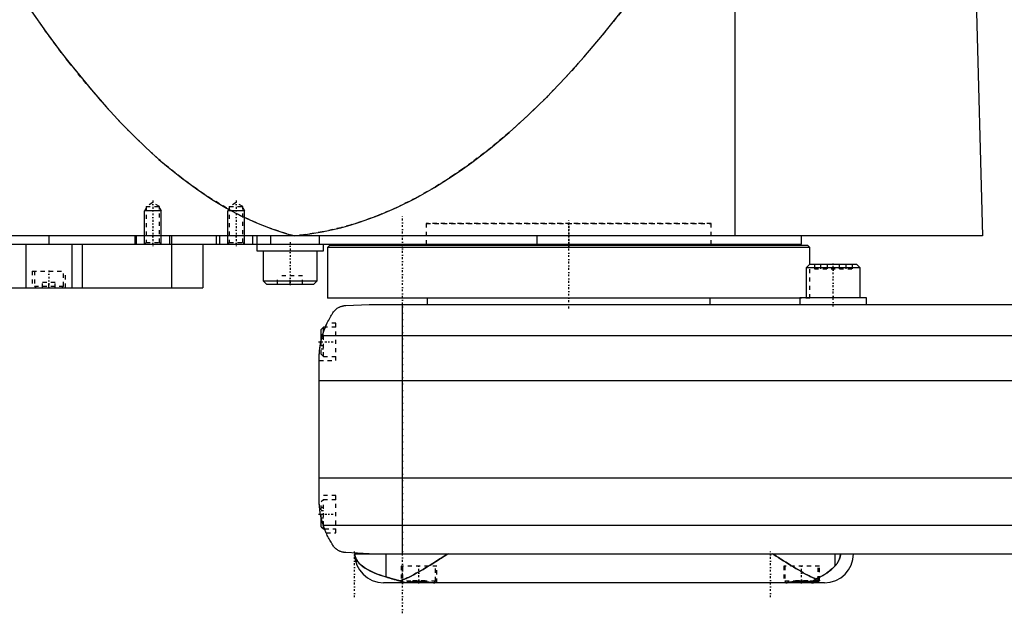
# Model space of a CAD drawing. Extents: x -502 to 174, y -319 to 715.
# Tile 2 of 7: x -332 to -95, y -14 to 129. Entities that reach past the tile are written whole.
import ezdxf

# ---------------------------------------------------------------- set-up
doc = ezdxf.new("R2010")
doc.units = 0
doc.linetypes.add('CENTER', pattern=[1.5, 0.45, -0.5, 0.05, -0.5])
doc.linetypes.add('DASHED', pattern=[2, 1, -1])
for name, color, linetype in [('AM_0', 7, 'CONTINUOUS'), ('AM_10', 7, 'CONTINUOUS'), ('AM_3', 7, 'DASHED'), ('AM_7', 7, 'CENTER')]:
    doc.layers.add(name, color=color, linetype=linetype)

msp = doc.modelspace()

# ---------------------------------------------------------------- linework, layer by layer
at = {"layer": 'AM_0', "color": 7, "linetype": 'CONTINUOUS'}
for p, q in [((-160, 76.5), (-160, 135.49)), ((-102, 133.35), (-100.5, 76.5)), ((-100.5, 76.5), (-502, 76.5)), ((-325, 76.5), (-325, 74.5)), ((-304.35, 76.5), (-304.35, 74.5)), ((-304, 76.5), (-304, 74.5)), ((-296, 76.5), (-296, 74.5)), ((-295.5, 76.5), (-295.5, 74.5)), ((-284.75, 76.5), (-284.75, 74.5)), ((-284, 76.5), (-284, 74.5)), ((-276, 76.5), (-276, 74.5)), ((-275, 76.5), (-275, 72.9)), ((-271.73, 76.5), (-271.73, 74.5)), ((-260.01, 76.5), (-260.01, 74.5)), ((-207.66, 76.5), (-207.66, 74.5)), ((-144, 74.5), (-144, 76.5)), ((-498, 74.5), (-144, 74.5)), ((-330.52, 74.5), (-330.52, 64)), ((-319.48, 74.5), (-319.48, 64)), ((-317, 74.5), (-317, 64)), ((-295.51, 74.5), (-295.51, 64)), ((-288, 74.5), (-288, 64)), ((-259, 72.9), (-259, 74.5)), ((-257.5, 74.2), (-258, 73.7)), ((-258, 73.7), (-258, 61.5)), ((-142, 73.7), (-258, 73.7)), ((-142.5, 74.2), (-257.5, 74.2)), ((-234.25, 74.5), (-234.25, 74.2)), ((-165.75, 74.2), (-165.75, 74.5)), ((-142, 73.7), (-142.5, 74.2)), ((-142, 69.6), (-142, 73.7)), ((-275, 72.9), (-259, 72.9)), ((-273.5, 72.9), (-273.5, 65.7)), ((-260.5, 65.7), (-260.5, 72.9)), ((-142.09, 69.6), (-142.89, 68.8)), ((-142.89, 68.8), (-142.89, 61.6)), ((-129.89, 68.8), (-142.89, 68.8)), ((-130.69, 69.6), (-142.09, 69.6)), ((-129.89, 68.8), (-130.69, 69.6)), ((-129.89, 61.6), (-129.89, 68.8)), ((-484.3, 64), (-288, 64)), ((-273.5, 65.7), (-272.7, 64.9)), ((-273.5, 65.7), (-260.5, 65.7)), ((-272.7, 64.9), (-261.3, 64.9)), ((-261.3, 64.9), (-260.5, 65.7)), ((-144.39, 61.6), (-144.39, 60)), ((-128.39, 61.6), (-144.39, 61.6)), ((-128.39, 60), (-128.39, 61.6)), ((-144.39, 61.5), (-258, 61.5)), ((-253.58, 59.75), (-248, 60)), ((-248, 60), (58, 60)), ((-240, 0), (-240, 60)), ((-234, 61.5), (-234, 60)), ((-166, 60), (-166, 61.5)), ((-259, 54.5), (-259.5, 54)), ((-258.53, 54.5), (-259, 54.5)), ((-259, 53.21), (-259, 54.5)), ((-259.5, 51.41), (-259.5, 54)), ((69.24, 52.43), (-259.24, 52.43)), ((-260, 13.03), (-260, 46.97)), ((70, 41.62), (-260, 41.62)), ((70, 18.16), (-260, 18.16)), ((-259.5, 6.5), (-259.5, 8.59)), ((-259.5, 6.5), (-259, 6)), ((69.01, 6.81), (-259.01, 6.81)), ((-259, 6), (-259, 6.79)), ((-259, 6), (-258.72, 6)), ((-248, 0), (-253.58, 0.25)), ((-251.5, 0), (58, 0)), ((-243.98, 0), (-243.98, -5.57)), ((-136.02, 0), (-136.02, -3.01)), ((-147.6, -7), (-244.5, -7)), ((-239.66, -6.94), (-239.6, -7)), ((-232.4, -7), (-232.39, -6.99)), ((-147.61, -6.99), (-147.6, -7)), ((-138.5, -7), (-147.6, -7)), ((-140, -6.6), (-141.02, -6.6)), ((-140.4, -7), (-140, -6.6)), ((-140, -6.6), (-140, -6.38))]:
    msp.add_line(p, q, dxfattribs=at)
for points in [[(-331.04, 133.35, 0), (-329.24, 130.69, 0), (-325.62, 125.55, 0), (-322.01, 120.66, 0), (-320.21, 118.31, 0), (-318.4, 116.02, 0), (-314.79, 111.62, 0), (-311.17, 107.47, 0), (-307.56, 103.57, 0), (-303.95, 99.92, 0), (-300.33, 96.51, 0), (-298.53, 94.9, 0), (-296.72, 93.35, 0), (-293.11, 90.44, 0), (-289.49, 87.78, 0), (-285.88, 85.36, 0), (-282.26, 83.19, 0), (-278.65, 81.27, 0), (-276.84, 80.41, 0), (-275.04, 79.6, 0), (-271.42, 78.17, 0), (-267.81, 77, 0), (-266, 76.5, 0)], [(-266, 76.5, 0), (-263.75, 76.74, 0), (-259.26, 77.45, 0), (-254.77, 78.47, 0), (-252.52, 79.09, 0), (-250.27, 79.79, 0), (-245.78, 81.42, 0), (-241.29, 83.35, 0), (-236.8, 85.59, 0), (-232.3, 88.14, 0), (-227.81, 90.99, 0), (-225.56, 92.53, 0), (-223.32, 94.15, 0), (-218.83, 97.61, 0), (-214.33, 101.38, 0), (-209.84, 105.46, 0), (-205.35, 109.84, 0), (-200.86, 114.53, 0), (-198.61, 116.99, 0), (-196.37, 119.53, 0), (-191.88, 124.83, 0), (-187.39, 130.43, 0), (-185.14, 133.35, 0)], [(-256.48, 58.31, 0), (-256.4, 58.39, 0), (-256.26, 58.55, 0), (-256.11, 58.69, 0), (-256.03, 58.76, 0), (-255.95, 58.83, 0), (-255.8, 58.95, 0), (-255.65, 59.06, 0), (-255.49, 59.16, 0), (-255.34, 59.25, 0), (-255.19, 59.33, 0), (-255.11, 59.37, 0), (-255.03, 59.4, 0), (-254.88, 59.46, 0), (-254.74, 59.52, 0), (-254.58, 59.57, 0), (-254.49, 59.6, 0), (-254.46, 59.61, 0), (-254.43, 59.61, 0), (-254.42, 59.62, 0), (-254.41, 59.62, 0), (-254.38, 59.63, 0), (-254.35, 59.64, 0), (-254.32, 59.64, 0), (-254.29, 59.65, 0), (-254.26, 59.66, 0), (-254.25, 59.66, 0), (-254.24, 59.66, 0), (-254.21, 59.67, 0), (-254.18, 59.67, 0), (-254.16, 59.68, 0), (-254.15, 59.68, 0), (-254.12, 59.69, 0), (-254.08, 59.69, 0), (-254.07, 59.69, 0), (-254.05, 59.7, 0), (-254.02, 59.7, 0), (-253.99, 59.71, 0), (-253.96, 59.71, 0), (-253.93, 59.71, 0), (-253.9, 59.72, 0), (-253.88, 59.72, 0), (-253.86, 59.72, 0), (-253.83, 59.73, 0), (-253.8, 59.73, 0), (-253.76, 59.73, 0), (-253.73, 59.74, 0), (-253.7, 59.74, 0), (-253.68, 59.74, 0), (-253.66, 59.74, 0), (-253.63, 59.74, 0), (-253.6, 59.75, 0), (-253.58, 59.75, 0)], [(-259.24, 52.43, 0), (-259.18, 52.62, 0), (-259.06, 53.02, 0), (-258.94, 53.4, 0), (-258.87, 53.6, 0), (-258.8, 53.78, 0), (-258.66, 54.16, 0), (-258.52, 54.53, 0), (-258.37, 54.89, 0), (-258.21, 55.24, 0), (-258.05, 55.58, 0), (-257.97, 55.75, 0), (-257.89, 55.91, 0), (-257.72, 56.24, 0), (-257.56, 56.55, 0), (-257.39, 56.85, 0), (-257.22, 57.14, 0), (-257.05, 57.42, 0), (-256.97, 57.56, 0), (-256.88, 57.69, 0), (-256.72, 57.95, 0), (-256.55, 58.19, 0), (-256.48, 58.31, 0)], [(-258.53, 54.5, 0), (-258.51, 54.55, 0), (-258.47, 54.65, 0), (-258.43, 54.75, 0), (-258.41, 54.79, 0), (-258.39, 54.84, 0), (-258.35, 54.92, 0), (-258.31, 55, 0), (-258.28, 55.08, 0), (-258.25, 55.15, 0), (-258.22, 55.21, 0), (-258.21, 55.24, 0), (-258.2, 55.27, 0), (-258.17, 55.32, 0), (-258.15, 55.37, 0), (-258.13, 55.4, 0), (-258.12, 55.44, 0), (-258.11, 55.46, 0), (-258.1, 55.47, 0), (-258.1, 55.48, 0), (-258.09, 55.49, 0), (-258.09, 55.5, 0), (-258.09, 55.5, 0)], [(-260, 46.97, 0), (-260, 47.12, 0), (-259.99, 47.42, 0), (-259.99, 47.73, 0), (-259.98, 47.88, 0), (-259.97, 48.03, 0), (-259.95, 48.33, 0), (-259.93, 48.63, 0), (-259.9, 48.92, 0), (-259.87, 49.22, 0), (-259.84, 49.52, 0), (-259.82, 49.68, 0), (-259.79, 49.83, 0), (-259.75, 50.13, 0), (-259.7, 50.44, 0), (-259.64, 50.74, 0), (-259.58, 51.05, 0), (-259.51, 51.35, 0), (-259.48, 51.51, 0), (-259.44, 51.66, 0), (-259.37, 51.97, 0), (-259.28, 52.27, 0), (-259.24, 52.43, 0)], [(-260, 46.97, 0), (-260, 47.04, 0), (-260, 47.19, 0), (-260, 47.37, 0), (-259.99, 47.46, 0), (-259.99, 47.55, 0), (-259.98, 47.75, 0), (-259.98, 47.96, 0), (-259.96, 48.18, 0), (-259.95, 48.43, 0), (-259.93, 48.68, 0), (-259.91, 48.81, 0), (-259.9, 48.95, 0), (-259.87, 49.23, 0), (-259.84, 49.51, 0), (-259.8, 49.81, 0), (-259.75, 50.1, 0), (-259.7, 50.4, 0), (-259.68, 50.54, 0), (-259.65, 50.69, 0), (-259.59, 50.98, 0), (-259.53, 51.27, 0), (-259.5, 51.41, 0)], [(-260, 46.97, 0), (-260, 47.04, 0), (-260, 47.19, 0), (-260, 47.37, 0), (-259.99, 47.46, 0), (-259.99, 47.55, 0), (-259.98, 47.75, 0), (-259.98, 47.96, 0), (-259.96, 48.18, 0), (-259.95, 48.43, 0), (-259.93, 48.68, 0), (-259.91, 48.81, 0), (-259.9, 48.95, 0), (-259.87, 49.23, 0), (-259.84, 49.51, 0), (-259.8, 49.81, 0), (-259.75, 50.1, 0), (-259.7, 50.4, 0), (-259.68, 50.54, 0), (-259.65, 50.69, 0), (-259.59, 50.98, 0), (-259.53, 51.27, 0), (-259.5, 51.41, 0)], [(-259.01, 6.81, 0), (-259.06, 6.99, 0), (-259.17, 7.33, 0), (-259.27, 7.68, 0), (-259.32, 7.85, 0), (-259.36, 8.03, 0), (-259.45, 8.37, 0), (-259.53, 8.72, 0), (-259.6, 9.07, 0), (-259.67, 9.42, 0), (-259.73, 9.77, 0), (-259.76, 9.94, 0), (-259.79, 10.12, 0), (-259.83, 10.46, 0), (-259.88, 10.81, 0), (-259.91, 11.15, 0), (-259.94, 11.5, 0), (-259.96, 11.84, 0), (-259.97, 12.01, 0), (-259.98, 12.18, 0), (-259.99, 12.52, 0), (-260, 12.86, 0), (-260, 13.03, 0)], [(-259.5, 8.59, 0), (-259.53, 8.72, 0), (-259.59, 8.99, 0), (-259.64, 9.26, 0), (-259.67, 9.4, 0), (-259.69, 9.53, 0), (-259.74, 9.8, 0), (-259.78, 10.07, 0), (-259.82, 10.34, 0), (-259.85, 10.62, 0), (-259.88, 10.89, 0), (-259.9, 11.02, 0), (-259.91, 11.15, 0), (-259.93, 11.42, 0), (-259.95, 11.67, 0), (-259.97, 11.91, 0), (-259.98, 12.14, 0), (-259.99, 12.36, 0), (-259.99, 12.47, 0), (-259.99, 12.57, 0), (-260, 12.76, 0), (-260, 12.94, 0), (-260, 13.03, 0)], [(-256.48, 1.69, 0), (-256.55, 1.8, 0), (-256.7, 2.02, 0), (-256.85, 2.25, 0), (-256.92, 2.37, 0), (-257, 2.49, 0), (-257.15, 2.74, 0), (-257.3, 3, 0), (-257.46, 3.27, 0), (-257.61, 3.55, 0), (-257.76, 3.83, 0), (-257.83, 3.98, 0), (-257.91, 4.12, 0), (-258.05, 4.42, 0), (-258.19, 4.72, 0), (-258.33, 5.03, 0), (-258.46, 5.34, 0), (-258.59, 5.66, 0), (-258.66, 5.83, 0), (-258.72, 5.99, 0), (-258.84, 6.32, 0), (-258.95, 6.65, 0), (-259.01, 6.81, 0)], [(-258.32, 5, 0), (-258.32, 5, 0), (-258.32, 5.01, 0), (-258.32, 5.02, 0), (-258.33, 5.03, 0), (-258.33, 5.04, 0), (-258.34, 5.06, 0), (-258.36, 5.09, 0), (-258.37, 5.13, 0), (-258.39, 5.18, 0), (-258.42, 5.23, 0), (-258.43, 5.26, 0), (-258.44, 5.29, 0), (-258.47, 5.35, 0), (-258.49, 5.42, 0), (-258.53, 5.49, 0), (-258.56, 5.58, 0), (-258.59, 5.66, 0), (-258.61, 5.71, 0), (-258.63, 5.75, 0), (-258.66, 5.85, 0), (-258.7, 5.95, 0), (-258.72, 6, 0)], [(-258.32, 5, 0), (-258.32, 5, 0), (-258.32, 5.01, 0), (-258.32, 5.02, 0), (-258.33, 5.03, 0), (-258.33, 5.04, 0), (-258.34, 5.06, 0), (-258.36, 5.09, 0), (-258.37, 5.13, 0), (-258.39, 5.18, 0), (-258.42, 5.23, 0), (-258.43, 5.26, 0), (-258.44, 5.29, 0), (-258.47, 5.35, 0), (-258.49, 5.42, 0), (-258.53, 5.49, 0), (-258.56, 5.58, 0), (-258.59, 5.66, 0), (-258.61, 5.71, 0), (-258.63, 5.75, 0), (-258.66, 5.85, 0), (-258.7, 5.95, 0), (-258.72, 6, 0)], [(-253.58, 0.25, 0), (-253.6, 0.25, 0), (-253.63, 0.26, 0), (-253.66, 0.26, 0), (-253.67, 0.26, 0), (-253.69, 0.26, 0), (-253.72, 0.26, 0), (-253.75, 0.27, 0), (-253.77, 0.27, 0), (-253.8, 0.27, 0), (-253.83, 0.27, 0), (-253.85, 0.28, 0), (-253.86, 0.28, 0), (-253.89, 0.28, 0), (-253.92, 0.28, 0), (-253.95, 0.29, 0), (-253.98, 0.29, 0), (-254.01, 0.3, 0), (-254.02, 0.3, 0), (-254.04, 0.3, 0), (-254.06, 0.31, 0), (-254.09, 0.31, 0), (-254.11, 0.31, 0), (-254.12, 0.32, 0), (-254.15, 0.32, 0), (-254.17, 0.33, 0), (-254.19, 0.33, 0), (-254.2, 0.33, 0), (-254.23, 0.34, 0), (-254.26, 0.34, 0), (-254.28, 0.35, 0), (-254.31, 0.35, 0), (-254.34, 0.36, 0), (-254.35, 0.36, 0), (-254.36, 0.37, 0), (-254.39, 0.37, 0), (-254.41, 0.38, 0), (-254.5, 0.4, 0), (-254.65, 0.45, 0), (-254.81, 0.51, 0), (-254.96, 0.57, 0), (-255.04, 0.6, 0), (-255.12, 0.64, 0), (-255.27, 0.72, 0), (-255.43, 0.81, 0), (-255.6, 0.91, 0), (-255.76, 1.02, 0), (-255.92, 1.15, 0), (-256, 1.21, 0), (-256.08, 1.29, 0), (-256.24, 1.44, 0), (-256.4, 1.6, 0), (-256.48, 1.69, 0)], [(-251.44, 0, 0), (-251.44, 0, 0), (-251.44, 0, 0), (-251.44, -0.01, 0), (-251.44, -0.01, 0), (-251.44, -0.01, 0), (-251.44, -0.01, 0), (-251.44, -0.01, 0), (-251.44, -0.01, 0), (-251.44, -0.02, 0), (-251.44, -0.02, 0), (-251.44, -0.02, 0), (-251.44, -0.02, 0), (-251.44, -0.02, 0), (-251.44, -0.02, 0), (-251.44, -0.03, 0), (-251.44, -0.03, 0), (-251.44, -0.03, 0), (-251.44, -0.03, 0), (-251.44, -0.03, 0), (-251.44, -0.03, 0), (-251.44, -0.04, 0), (-251.44, -0.04, 0), (-251.44, -0.04, 0), (-251.44, -0.04, 0), (-251.44, -0.04, 0), (-251.44, -0.04, 0), (-251.44, -0.04, 0), (-251.44, -0.04, 0), (-251.44, -0.05, 0), (-251.44, -0.05, 0), (-251.44, -0.05, 0), (-251.44, -0.05, 0), (-251.44, -0.05, 0), (-251.44, -0.05, 0), (-251.44, -0.06, 0), (-251.44, -0.06, 0), (-251.44, -0.06, 0), (-251.44, -0.08, 0), (-251.44, -0.09, 0), (-251.44, -0.1, 0), (-251.44, -0.1, 0), (-251.44, -0.11, 0), (-251.44, -0.12, 0), (-251.44, -0.13, 0), (-251.44, -0.13, 0), (-251.44, -0.14, 0), (-251.44, -0.15, 0), (-251.44, -0.16, 0), (-251.44, -0.16, 0), (-251.44, -0.17, 0), (-251.44, -0.18, 0), (-251.44, -0.18, 0), (-251.43, -0.19, 0), (-251.43, -0.19, 0), (-251.43, -0.2, 0), (-251.43, -0.2, 0), (-251.43, -0.21, 0), (-251.43, -0.21, 0), (-251.43, -0.22, 0), (-251.43, -0.24, 0), (-251.43, -0.28, 0), (-251.42, -0.32, 0), (-251.42, -0.36, 0), (-251.41, -0.39, 0), (-251.41, -0.41, 0), (-251.41, -0.43, 0), (-251.4, -0.46, 0), (-251.39, -0.5, 0), (-251.36, -0.63, 0), (-251.33, -0.74, 0), (-251.3, -0.86, 0), (-251.21, -1.09, 0), (-251.08, -1.35, 0), (-250.9, -1.65, 0), (-250.67, -1.97, 0), (-250.36, -2.32, 0), (-250.17, -2.51, 0), (-249.97, -2.7, 0), (-249.49, -3.08, 0), (-248.95, -3.46, 0), (-248.35, -3.82, 0), (-247.69, -4.17, 0), (-246.97, -4.51, 0), (-246.59, -4.67, 0), (-246.19, -4.83, 0), (-245.35, -5.14, 0), (-244.45, -5.43, 0), (-243.98, -5.57, 0)], [(-240.54, -6.54, 0), (-240.25, -6.44, 0), (-239.69, -6.22, 0), (-239.11, -5.96, 0), (-238.82, -5.83, 0), (-238.52, -5.69, 0), (-237.91, -5.38, 0), (-237.29, -5.06, 0), (-236.65, -4.71, 0), (-236, -4.34, 0), (-235.35, -3.96, 0), (-235.01, -3.77, 0), (-234.68, -3.57, 0), (-234.01, -3.16, 0), (-233.33, -2.75, 0), (-232.66, -2.33, 0), (-231.98, -1.9, 0), (-231.31, -1.47, 0), (-230.97, -1.26, 0), (-230.64, -1.05, 0), (-229.97, -0.62, 0), (-229.32, -0.21, 0), (-229, 0, 0)], [(-151, 0, 0), (-150.71, -0.18, 0), (-150.13, -0.56, 0), (-149.55, -0.93, 0), (-149.25, -1.12, 0), (-148.95, -1.31, 0), (-148.35, -1.69, 0), (-147.75, -2.07, 0), (-147.15, -2.45, 0), (-146.55, -2.82, 0), (-145.95, -3.19, 0), (-145.65, -3.37, 0), (-145.35, -3.55, 0), (-144.76, -3.9, 0), (-144.17, -4.24, 0), (-143.59, -4.57, 0), (-143.02, -4.89, 0), (-142.46, -5.19, 0), (-142.18, -5.33, 0), (-141.91, -5.47, 0), (-141.37, -5.74, 0), (-140.84, -5.98, 0), (-140.59, -6.1, 0)], [(-136.02, -3.01, 0), (-135.97, -2.95, 0), (-135.87, -2.84, 0), (-135.77, -2.72, 0), (-135.71, -2.66, 0), (-135.66, -2.6, 0), (-135.56, -2.46, 0), (-135.46, -2.33, 0), (-135.36, -2.18, 0), (-135.27, -2.04, 0), (-135.18, -1.88, 0), (-135.13, -1.8, 0), (-135.09, -1.72, 0), (-135.01, -1.56, 0), (-134.94, -1.39, 0), (-134.9, -1.28, 0), (-134.89, -1.25, 0), (-134.87, -1.22, 0), (-134.87, -1.2, 0), (-134.86, -1.19, 0), (-134.85, -1.16, 0), (-134.84, -1.12, 0), (-134.83, -1.09, 0), (-134.82, -1.06, 0), (-134.81, -1.02, 0), (-134.81, -1.01, 0), (-134.8, -0.99, 0), (-134.79, -0.96, 0), (-134.78, -0.92, 0), (-134.77, -0.89, 0), (-134.76, -0.85, 0), (-134.76, -0.82, 0), (-134.75, -0.8, 0), (-134.75, -0.78, 0), (-134.74, -0.75, 0), (-134.73, -0.71, 0), (-134.73, -0.69, 0), (-134.72, -0.68, 0), (-134.72, -0.64, 0), (-134.71, -0.6, 0), (-134.71, -0.58, 0), (-134.7, -0.56, 0), (-134.7, -0.53, 0), (-134.69, -0.49, 0), (-134.69, -0.45, 0), (-134.68, -0.41, 0), (-134.68, -0.37, 0), (-134.68, -0.35, 0), (-134.67, -0.34, 0), (-134.67, -0.3, 0), (-134.67, -0.26, 0), (-134.67, -0.22, 0), (-134.66, -0.18, 0), (-134.66, -0.14, 0), (-134.66, -0.12, 0), (-134.66, -0.1, 0), (-134.66, -0.06, 0), (-134.66, -0.02, 0), (-134.66, 0, 0)], [(-140.59, -6.1, 0), (-140.43, -6.03, 0), (-140.11, -5.89, 0), (-139.8, -5.75, 0), (-139.65, -5.68, 0), (-139.5, -5.6, 0), (-139.21, -5.44, 0), (-138.92, -5.28, 0), (-138.64, -5.12, 0), (-138.37, -4.95, 0), (-138.11, -4.78, 0), (-137.98, -4.69, 0), (-137.86, -4.6, 0), (-137.61, -4.42, 0), (-137.37, -4.24, 0), (-137.14, -4.05, 0), (-136.92, -3.86, 0), (-136.71, -3.68, 0), (-136.6, -3.58, 0), (-136.5, -3.49, 0), (-136.3, -3.29, 0), (-136.11, -3.1, 0), (-136.02, -3.01, 0)], [(-243.98, -5.57, 0), (-243.9, -5.6, 0), (-243.75, -5.64, 0), (-243.59, -5.69, 0), (-243.51, -5.71, 0), (-243.43, -5.74, 0), (-243.26, -5.79, 0), (-243.08, -5.84, 0), (-242.91, -5.9, 0), (-242.72, -5.95, 0), (-242.54, -6.01, 0), (-242.44, -6.04, 0), (-242.34, -6.07, 0), (-242.15, -6.12, 0), (-241.95, -6.18, 0), (-241.74, -6.24, 0), (-241.53, -6.3, 0), (-241.32, -6.35, 0), (-241.21, -6.38, 0), (-241.1, -6.41, 0), (-240.88, -6.46, 0), (-240.65, -6.52, 0), (-240.54, -6.54, 0)], [(-240.54, -6.54, 0), (-240.51, -6.56, 0), (-240.44, -6.6, 0), (-240.38, -6.63, 0), (-240.34, -6.65, 0), (-240.31, -6.66, 0), (-240.24, -6.69, 0), (-240.18, -6.72, 0), (-240.11, -6.75, 0), (-240.04, -6.78, 0), (-239.97, -6.8, 0), (-239.94, -6.81, 0), (-239.91, -6.82, 0), (-239.84, -6.84, 0), (-239.77, -6.87, 0), (-239.7, -6.88, 0), (-239.64, -6.9, 0), (-239.57, -6.92, 0), (-239.53, -6.92, 0), (-239.5, -6.93, 0), (-239.43, -6.95, 0), (-239.36, -6.96, 0), (-239.33, -6.96, 0)], [(-240.3, -6.96, 0), (-240.3, -6.96, 0), (-240.29, -6.95, 0), (-240.28, -6.95, 0), (-240.27, -6.95, 0), (-240.26, -6.94, 0), (-240.24, -6.94, 0), (-240.21, -6.94, 0), (-240.17, -6.94, 0), (-240.13, -6.93, 0), (-240.08, -6.93, 0), (-240.05, -6.93, 0), (-240.02, -6.93, 0), (-239.96, -6.93, 0), (-239.89, -6.94, 0), (-239.82, -6.94, 0), (-239.74, -6.94, 0), (-239.66, -6.94, 0), (-239.62, -6.95, 0), (-239.57, -6.95, 0), (-239.48, -6.95, 0), (-239.38, -6.96, 0), (-239.33, -6.96, 0)], [(-240.03, -7, 0), (-240.04, -7, 0), (-240.07, -7, 0), (-240.1, -7, 0), (-240.11, -7, 0), (-240.12, -7, 0), (-240.15, -7, 0), (-240.17, -6.99, 0), (-240.19, -6.99, 0), (-240.21, -6.99, 0), (-240.22, -6.99, 0), (-240.23, -6.99, 0), (-240.24, -6.99, 0), (-240.25, -6.98, 0), (-240.26, -6.98, 0), (-240.27, -6.98, 0), (-240.28, -6.97, 0), (-240.29, -6.97, 0), (-240.29, -6.97, 0), (-240.29, -6.97, 0), (-240.3, -6.97, 0), (-240.3, -6.96, 0), (-240.3, -6.96, 0)], [(-239.33, -6.96, 0), (-239.3, -6.96, 0), (-239.25, -6.95, 0), (-239.2, -6.95, 0), (-239.17, -6.94, 0), (-239.15, -6.94, 0), (-239.1, -6.93, 0), (-239.04, -6.92, 0), (-238.99, -6.91, 0), (-238.93, -6.91, 0), (-238.88, -6.9, 0), (-238.85, -6.89, 0), (-238.82, -6.89, 0), (-238.76, -6.88, 0), (-238.7, -6.87, 0), (-238.64, -6.86, 0), (-238.58, -6.85, 0), (-238.51, -6.84, 0), (-238.48, -6.84, 0), (-238.45, -6.83, 0), (-238.39, -6.82, 0), (-238.32, -6.81, 0), (-238.29, -6.8, 0), (-238.25, -6.8, 0), (-238.18, -6.79, 0), (-238.12, -6.78, 0), (-238.08, -6.77, 0), (-238.05, -6.77, 0), (-237.97, -6.76, 0), (-237.9, -6.75, 0), (-237.83, -6.74, 0), (-237.76, -6.73, 0), (-237.69, -6.72, 0), (-237.65, -6.72, 0), (-237.61, -6.71, 0), (-237.54, -6.7, 0), (-237.46, -6.7, 0), (-237.39, -6.69, 0), (-237.31, -6.68, 0), (-237.24, -6.67, 0), (-237.2, -6.67, 0), (-237.16, -6.66, 0), (-237.08, -6.66, 0), (-237, -6.65, 0), (-236.93, -6.65, 0), (-236.85, -6.64, 0), (-236.77, -6.64, 0), (-236.73, -6.63, 0), (-236.69, -6.63, 0), (-236.62, -6.63, 0), (-236.54, -6.62, 0), (-236.46, -6.62, 0), (-236.38, -6.62, 0), (-236.31, -6.62, 0), (-236.27, -6.61, 0), (-236.23, -6.61, 0), (-236.15, -6.61, 0), (-236.08, -6.61, 0), (-236, -6.61, 0), (-235.92, -6.61, 0), (-235.85, -6.61, 0), (-235.81, -6.61, 0), (-235.77, -6.61, 0), (-235.69, -6.62, 0), (-235.62, -6.62, 0), (-235.58, -6.62, 0), (-235.54, -6.62, 0), (-235.46, -6.62, 0), (-235.38, -6.63, 0), (-235.34, -6.63, 0), (-235.3, -6.63, 0), (-235.23, -6.64, 0), (-235.15, -6.64, 0), (-235.07, -6.65, 0), (-234.99, -6.65, 0), (-234.92, -6.66, 0), (-234.88, -6.66, 0), (-234.84, -6.66, 0), (-234.76, -6.67, 0), (-234.69, -6.68, 0), (-234.61, -6.69, 0), (-234.54, -6.7, 0), (-234.46, -6.7, 0), (-234.42, -6.71, 0), (-234.39, -6.71, 0), (-234.31, -6.72, 0), (-234.24, -6.73, 0), (-234.17, -6.74, 0), (-234.1, -6.75, 0), (-234.02, -6.76, 0), (-233.99, -6.76, 0), (-233.95, -6.77, 0), (-233.88, -6.78, 0), (-233.82, -6.79, 0), (-233.75, -6.8, 0), (-233.68, -6.81, 0), (-233.61, -6.82, 0), (-233.58, -6.83, 0), (-233.55, -6.83, 0), (-233.48, -6.84, 0), (-233.42, -6.85, 0), (-233.36, -6.86, 0), (-233.3, -6.87, 0), (-233.24, -6.88, 0), (-233.21, -6.88, 0), (-233.18, -6.89, 0), (-233.12, -6.9, 0), (-233.06, -6.91, 0), (-233.04, -6.91, 0), (-233.01, -6.91, 0), (-232.96, -6.92, 0), (-232.9, -6.93, 0), (-232.88, -6.93, 0), (-232.85, -6.94, 0), (-232.8, -6.95, 0), (-232.75, -6.95, 0), (-232.7, -6.96, 0), (-232.65, -6.97, 0), (-232.6, -6.97, 0), (-232.58, -6.97, 0), (-232.55, -6.98, 0), (-232.51, -6.98, 0), (-232.46, -6.99, 0), (-232.42, -6.99, 0), (-232.37, -6.99, 0), (-232.33, -7, 0), (-232.31, -7, 0), (-232.29, -7, 0), (-232.25, -7, 0), (-232.21, -7, 0), (-232.19, -7, 0)], [(-147.81, -7, 0), (-147.79, -7, 0), (-147.76, -7, 0), (-147.73, -7, 0), (-147.71, -7, 0), (-147.7, -7, 0), (-147.66, -7, 0), (-147.63, -6.99, 0), (-147.59, -6.99, 0), (-147.56, -6.99, 0), (-147.52, -6.98, 0), (-147.5, -6.98, 0), (-147.48, -6.98, 0), (-147.44, -6.98, 0), (-147.41, -6.97, 0), (-147.37, -6.97, 0), (-147.33, -6.96, 0), (-147.29, -6.96, 0), (-147.27, -6.95, 0), (-147.25, -6.95, 0), (-147.2, -6.95, 0), (-147.16, -6.94, 0), (-147.14, -6.94, 0), (-147.12, -6.93, 0), (-147.08, -6.93, 0), (-147.03, -6.92, 0), (-147.01, -6.92, 0), (-146.99, -6.91, 0), (-146.94, -6.91, 0), (-146.9, -6.9, 0), (-146.85, -6.89, 0), (-146.8, -6.89, 0), (-146.76, -6.88, 0), (-146.73, -6.87, 0), (-146.71, -6.87, 0), (-146.66, -6.86, 0), (-146.61, -6.85, 0), (-146.56, -6.85, 0), (-146.5, -6.84, 0), (-146.45, -6.83, 0), (-146.42, -6.83, 0), (-146.4, -6.82, 0), (-146.34, -6.81, 0), (-146.29, -6.81, 0), (-146.24, -6.8, 0), (-146.18, -6.79, 0), (-146.12, -6.78, 0), (-146.1, -6.78, 0), (-146.07, -6.77, 0), (-146.01, -6.76, 0), (-145.95, -6.76, 0), (-145.89, -6.75, 0), (-145.84, -6.74, 0), (-145.78, -6.73, 0), (-145.75, -6.73, 0), (-145.72, -6.73, 0), (-145.66, -6.72, 0), (-145.6, -6.71, 0), (-145.54, -6.7, 0), (-145.47, -6.7, 0), (-145.41, -6.69, 0), (-145.38, -6.69, 0), (-145.35, -6.68, 0), (-145.29, -6.68, 0), (-145.23, -6.67, 0), (-145.2, -6.67, 0), (-145.16, -6.67, 0), (-145.1, -6.66, 0), (-145.04, -6.65, 0), (-145.01, -6.65, 0), (-144.98, -6.65, 0), (-144.91, -6.64, 0), (-144.85, -6.64, 0), (-144.79, -6.64, 0), (-144.72, -6.63, 0), (-144.66, -6.63, 0), (-144.63, -6.63, 0), (-144.6, -6.63, 0), (-144.53, -6.62, 0), (-144.47, -6.62, 0), (-144.41, -6.62, 0), (-144.34, -6.62, 0), (-144.28, -6.61, 0), (-144.25, -6.61, 0), (-144.22, -6.61, 0), (-144.15, -6.61, 0), (-144.09, -6.61, 0), (-144.03, -6.61, 0), (-143.97, -6.61, 0), (-143.91, -6.61, 0), (-143.87, -6.61, 0), (-143.84, -6.61, 0), (-143.78, -6.61, 0), (-143.72, -6.61, 0), (-143.65, -6.62, 0), (-143.59, -6.62, 0), (-143.53, -6.62, 0), (-143.5, -6.62, 0), (-143.47, -6.62, 0), (-143.4, -6.63, 0), (-143.34, -6.63, 0), (-143.27, -6.63, 0), (-143.21, -6.64, 0), (-143.15, -6.64, 0), (-143.12, -6.64, 0), (-143.08, -6.64, 0), (-143.02, -6.65, 0), (-142.96, -6.65, 0), (-142.93, -6.66, 0), (-142.9, -6.66, 0), (-142.83, -6.67, 0), (-142.77, -6.67, 0), (-142.74, -6.67, 0), (-142.71, -6.68, 0), (-142.65, -6.68, 0), (-142.58, -6.69, 0), (-142.52, -6.7, 0), (-142.46, -6.7, 0), (-142.4, -6.71, 0), (-142.37, -6.71, 0), (-142.34, -6.72, 0), (-142.28, -6.73, 0), (-142.22, -6.73, 0), (-142.16, -6.74, 0), (-142.1, -6.75, 0), (-142.05, -6.76, 0), (-142.02, -6.76, 0), (-141.99, -6.76, 0), (-141.93, -6.77, 0), (-141.87, -6.78, 0), (-141.85, -6.78, 0)], [(-141.85, -6.78, 0), (-141.81, -6.77, 0), (-141.74, -6.75, 0), (-141.67, -6.72, 0), (-141.63, -6.7, 0), (-141.59, -6.69, 0), (-141.52, -6.66, 0), (-141.45, -6.63, 0), (-141.38, -6.59, 0), (-141.31, -6.56, 0), (-141.24, -6.52, 0), (-141.2, -6.5, 0), (-141.17, -6.48, 0), (-141.1, -6.44, 0), (-141.03, -6.4, 0), (-140.96, -6.36, 0), (-140.89, -6.31, 0), (-140.82, -6.27, 0), (-140.79, -6.25, 0), (-140.75, -6.22, 0), (-140.69, -6.17, 0), (-140.62, -6.12, 0), (-140.59, -6.1, 0)], [(-141.85, -6.78, 0), (-141.74, -6.76, 0), (-141.53, -6.72, 0), (-141.33, -6.67, 0), (-141.24, -6.65, 0), (-141.14, -6.63, 0), (-140.96, -6.59, 0), (-140.79, -6.54, 0), (-140.63, -6.51, 0), (-140.48, -6.47, 0), (-140.34, -6.44, 0), (-140.28, -6.43, 0), (-140.22, -6.41, 0), (-140.11, -6.39, 0), (-140.01, -6.38, 0), (-139.92, -6.37, 0), (-139.85, -6.37, 0), (-139.79, -6.37, 0), (-139.77, -6.38, 0), (-139.75, -6.38, 0), (-139.72, -6.4, 0), (-139.7, -6.42, 0), (-139.7, -6.44, 0)], [(-139.7, -6.44, 0), (-139.7, -6.44, 0), (-139.7, -6.45, 0), (-139.71, -6.47, 0), (-139.71, -6.48, 0), (-139.72, -6.48, 0), (-139.73, -6.5, 0), (-139.74, -6.52, 0), (-139.76, -6.53, 0), (-139.78, -6.55, 0), (-139.8, -6.57, 0), (-139.82, -6.58, 0), (-139.83, -6.59, 0), (-139.86, -6.61, 0), (-139.89, -6.63, 0), (-139.92, -6.65, 0), (-139.96, -6.67, 0), (-140, -6.69, 0), (-140.02, -6.7, 0), (-140.04, -6.71, 0), (-140.08, -6.73, 0), (-140.13, -6.75, 0), (-140.16, -6.76, 0)]]:
    msp.add_polyline3d(points, dxfattribs=at)
for centre, start, end in [((-138.5, 0), 270, 0), ((-244.5, 0), 180, 270)]:
    msp.add_arc(centre, 7, start, end, dxfattribs=at)
at = {"layer": 'AM_10', "color": 7, "linetype": 'CONTINUOUS'}
for p, q in [((-301.62, 83.16), (-302, 82.5)), ((-298.38, 83.16), (-298, 82.5)), ((-281.62, 83.16), (-282, 82.5)), ((-278.38, 83.16), (-278, 82.5)), ((-298, 82.5), (-302, 82.5)), ((-302, 74.5), (-302, 82.5)), ((-298, 74.5), (-298, 82.5)), ((-278, 82.5), (-282, 82.5)), ((-282, 74.5), (-282, 82.5)), ((-278, 74.5), (-278, 82.5))]:
    msp.add_line(p, q, dxfattribs=at)
at = {"layer": 'AM_3', "color": 6, "linetype": 'DASHED'}
for p, q in [((-300, 84.5), (-301.62, 83.56)), ((-301.62, 83.56), (-301.62, 74.88)), ((-301.62, 83.56), (-298.38, 83.56)), ((-298.38, 83.56), (-300, 84.5)), ((-298.38, 74.88), (-298.38, 83.56)), ((-280, 84.5), (-281.62, 83.56)), ((-281.62, 83.56), (-281.62, 74.88)), ((-281.62, 83.56), (-278.38, 83.56)), ((-278.38, 83.56), (-280, 84.5)), ((-278.38, 74.88), (-278.38, 83.56)), ((-234.25, 79.5), (-165.75, 79.5)), ((-234.25, 79.5), (-234.25, 74.5)), ((-165.75, 79.5), (-234.25, 79.5)), ((-165.75, 74.5), (-165.75, 79.5)), ((-301.62, 74.88), (-302, 74.5)), ((-301.62, 74.88), (-298.38, 74.88)), ((-298, 74.5), (-298.38, 74.88)), ((-281.62, 74.88), (-282, 74.5)), ((-281.62, 74.88), (-278.38, 74.88)), ((-278, 74.5), (-278.38, 74.88)), ((-142, 61.5), (-142, 69.6)), ((-140.91, 69.6), (-140.91, 68.6)), ((-139.46, 69.6), (-139.46, 68.6)), ((-137.84, 69.6), (-137.84, 68.6)), ((-134.94, 69.6), (-134.94, 68.6)), ((-133.32, 69.6), (-133.32, 68.6)), ((-131.87, 69.6), (-131.87, 68.6)), ((-130.69, 69.6), (-130.98, 69.6)), ((-329, 68), (-329, 64)), ((-329, 68), (-321, 68)), ((-328.5, 68), (-328.5, 64.4)), ((-321.5, 64.4), (-321.5, 68)), ((-321, 64), (-321, 68)), ((-270, 64.9), (-270, 66.9)), ((-264, 66.9), (-270, 66.9)), ((-267, 64.9), (-267, 66.9)), ((-264, 64.9), (-264, 66.9)), ((-140.91, 68.6), (-131.87, 68.6)), ((-328.5, 64.4), (-328.1, 64)), ((-328.5, 64.4), (-321.5, 64.4)), ((-326.5, 64), (-326.5, 65.25)), ((-323.5, 65.25), (-326.5, 65.25)), ((-325, 64), (-325, 65.25)), ((-323.5, 64), (-323.5, 65.25)), ((-321.9, 64), (-321.5, 64.4)), ((-128.39, 61.6), (-128.79, 61.6)), ((-142, 61.5), (-144.39, 61.5)), ((-256, 54.5), (-258.53, 54.5)), ((-256, 55.5), (-258.09, 55.5)), ((-256, 46.5), (-256, 55.5)), ((-259.5, 52.73), (-259, 52.73)), ((-259, 47.5), (-259, 53.21)), ((-259.5, 51.87), (-259, 51.87)), ((-259.5, 48), (-259.5, 51.41)), ((-259.5, 50.13), (-259, 50.13)), ((-259.5, 49.27), (-259, 49.27)), ((-259.5, 48), (-259, 47.5)), ((-259, 47.5), (-256, 47.5)), ((-260, 46.5), (-256, 46.5)), ((-256, 14), (-260, 14)), ((-259, 13), (-259.5, 12.5)), ((-259.5, 8.59), (-259.5, 12.5)), ((-256, 13), (-259, 13)), ((-259, 6.79), (-259, 13)), ((-256, 5), (-256, 14)), ((-259.5, 11.23), (-259, 11.23)), ((-259.5, 10.37), (-259, 10.37)), ((-259.5, 8.63), (-259, 8.63)), ((-259.5, 7.77), (-259, 7.77)), ((-258.72, 6), (-256, 6)), ((-258.32, 5), (-256, 5)), ((-240.3, -3), (-240.3, -6.96)), ((-231.7, -3), (-240.3, -3)), ((-240, -3), (-240, -6.6)), ((-232, -6.6), (-232, -3)), ((-231.7, -7), (-231.7, -3)), ((-148.3, -3), (-148.3, -7)), ((-139.7, -3), (-148.3, -3)), ((-148, -3), (-148, -6.6)), ((-140, -6.38), (-140, -3)), ((-139.7, -6.44), (-139.7, -3)), ((-240, -6.6), (-239.66, -6.94)), ((-232, -6.6), (-240, -6.6)), ((-232.4, -7), (-239.6, -7)), ((-237.5, -7), (-237.5, -6.5)), ((-234.5, -6.5), (-237.5, -6.5)), ((-236, -7), (-236, -6.5)), ((-234.5, -7), (-234.5, -6.5)), ((-232.39, -6.99), (-232, -6.6)), ((-148, -6.6), (-147.61, -6.99)), ((-141.02, -6.6), (-148, -6.6)), ((-145.5, -7), (-145.5, -6.5)), ((-142.5, -6.5), (-145.5, -6.5)), ((-144, -7), (-144, -6.5)), ((-142.5, -7), (-142.5, -6.5))]:
    msp.add_line(p, q, dxfattribs=at)
for points in [[(-266, 76.5, 0), (-267.81, 77, 0), (-271.42, 78.17, 0), (-275.04, 79.6, 0), (-276.84, 80.41, 0), (-278.65, 81.27, 0), (-282.26, 83.19, 0), (-285.88, 85.36, 0), (-289.49, 87.78, 0), (-293.11, 90.44, 0), (-296.72, 93.35, 0), (-298.53, 94.9, 0), (-300.33, 96.51, 0), (-303.95, 99.92, 0), (-307.56, 103.57, 0), (-311.17, 107.47, 0), (-314.79, 111.62, 0), (-318.4, 116.02, 0), (-320.21, 118.31, 0), (-322.01, 120.66, 0), (-325.62, 125.55, 0), (-329.24, 130.69, 0), (-331.04, 133.35, 0)], [(-185.14, 133.35, 0), (-187.39, 130.43, 0), (-191.88, 124.83, 0), (-196.37, 119.53, 0), (-198.61, 116.99, 0), (-200.86, 114.53, 0), (-205.35, 109.84, 0), (-209.84, 105.46, 0), (-214.33, 101.38, 0), (-218.83, 97.61, 0), (-223.32, 94.15, 0), (-225.56, 92.53, 0), (-227.81, 90.99, 0), (-232.3, 88.14, 0), (-236.8, 85.59, 0), (-241.29, 83.35, 0), (-245.78, 81.42, 0), (-250.27, 79.79, 0), (-252.52, 79.09, 0), (-254.77, 78.47, 0), (-259.26, 77.45, 0), (-263.75, 76.74, 0), (-266, 76.5, 0)], [(-259.5, 51.41, 0), (-259.48, 51.51, 0), (-259.43, 51.71, 0), (-259.38, 51.91, 0), (-259.35, 52.01, 0), (-259.33, 52.1, 0), (-259.28, 52.3, 0), (-259.22, 52.49, 0), (-259.17, 52.68, 0), (-259.11, 52.87, 0), (-259.05, 53.05, 0), (-259.02, 53.14, 0), (-258.99, 53.23, 0), (-258.94, 53.4, 0), (-258.88, 53.57, 0), (-258.82, 53.73, 0), (-258.77, 53.89, 0), (-258.71, 54.03, 0), (-258.68, 54.11, 0), (-258.66, 54.17, 0), (-258.6, 54.31, 0), (-258.55, 54.44, 0), (-258.53, 54.5, 0)], [(-259.15, 52.73, 0), (-259.13, 52.79, 0), (-259.1, 52.91, 0), (-259.06, 53.02, 0), (-259.04, 53.08, 0), (-259.03, 53.13, 0), (-258.99, 53.24, 0), (-258.95, 53.35, 0), (-258.92, 53.46, 0), (-258.88, 53.56, 0), (-258.85, 53.66, 0), (-258.83, 53.71, 0), (-258.81, 53.76, 0), (-258.78, 53.86, 0), (-258.74, 53.95, 0), (-258.71, 54.04, 0), (-258.67, 54.13, 0), (-258.64, 54.22, 0), (-258.62, 54.26, 0), (-258.61, 54.3, 0), (-258.58, 54.38, 0), (-258.54, 54.46, 0), (-258.53, 54.5, 0)], [(-259.5, 51.41, 0), (-259.49, 51.45, 0), (-259.47, 51.52, 0), (-259.46, 51.6, 0), (-259.45, 51.64, 0), (-259.44, 51.67, 0), (-259.42, 51.75, 0), (-259.4, 51.82, 0), (-259.38, 51.9, 0), (-259.36, 51.97, 0), (-259.35, 52.04, 0), (-259.34, 52.08, 0), (-259.33, 52.12, 0), (-259.31, 52.19, 0), (-259.29, 52.26, 0), (-259.27, 52.34, 0), (-259.25, 52.41, 0), (-259.22, 52.48, 0), (-259.21, 52.52, 0), (-259.2, 52.55, 0), (-259.18, 52.63, 0), (-259.16, 52.7, 0), (-259.15, 52.73, 0)], [(-259.29, 7.77, 0), (-259.33, 7.9, 0), (-259.4, 8.17, 0), (-259.47, 8.45, 0), (-259.5, 8.59, 0)], [(-258.72, 6, 0), (-258.74, 6.04, 0), (-258.77, 6.12, 0), (-258.8, 6.2, 0), (-258.81, 6.24, 0), (-258.83, 6.28, 0), (-258.86, 6.37, 0), (-258.89, 6.46, 0), (-258.92, 6.55, 0), (-258.95, 6.64, 0), (-258.98, 6.74, 0), (-259, 6.79, 0), (-259.02, 6.84, 0), (-259.05, 6.94, 0), (-259.08, 7.04, 0), (-259.11, 7.15, 0), (-259.15, 7.26, 0), (-259.18, 7.37, 0), (-259.2, 7.42, 0), (-259.21, 7.48, 0), (-259.25, 7.59, 0), (-259.28, 7.71, 0), (-259.29, 7.77, 0)], [(-243.98, -5.57, 0), (-244.41, -5.45, 0), (-245.25, -5.18, 0), (-246.04, -4.89, 0), (-246.41, -4.75, 0), (-246.78, -4.6, 0), (-247.46, -4.29, 0), (-248.09, -3.97, 0), (-248.67, -3.63, 0), (-249.2, -3.29, 0), (-249.67, -2.94, 0), (-249.89, -2.76, 0), (-250.09, -2.58, 0), (-250.46, -2.21, 0), (-250.77, -1.84, 0), (-251.03, -1.45, 0), (-251.21, -1.1, 0), (-251.32, -0.78, 0), (-251.36, -0.64, 0), (-251.37, -0.62, 0), (-251.38, -0.57, 0), (-251.39, -0.53, 0), (-251.39, -0.51, 0), (-251.39, -0.49, 0), (-251.4, -0.45, 0), (-251.41, -0.42, 0), (-251.41, -0.38, 0), (-251.42, -0.34, 0), (-251.42, -0.31, 0), (-251.42, -0.29, 0), (-251.43, -0.28, 0), (-251.43, -0.25, 0), (-251.43, -0.21, 0), (-251.43, -0.2, 0), (-251.43, -0.19, 0), (-251.43, -0.19, 0), (-251.44, -0.18, 0), (-251.44, -0.18, 0), (-251.44, -0.18, 0), (-251.44, -0.17, 0), (-251.44, -0.16, 0), (-251.44, -0.16, 0), (-251.44, -0.15, 0), (-251.44, -0.15, 0), (-251.44, -0.15, 0), (-251.44, -0.14, 0), (-251.44, -0.14, 0), (-251.44, -0.13, 0), (-251.44, -0.13, 0), (-251.44, -0.12, 0), (-251.44, -0.12, 0), (-251.44, -0.12, 0), (-251.44, -0.11, 0), (-251.44, -0.11, 0), (-251.44, -0.11, 0), (-251.44, -0.1, 0), (-251.44, -0.1, 0), (-251.44, -0.09, 0), (-251.44, -0.09, 0), (-251.44, -0.09, 0), (-251.44, -0.08, 0), (-251.44, -0.08, 0), (-251.44, -0.07, 0), (-251.44, -0.06, 0), (-251.44, -0.06, 0), (-251.44, -0.06, 0), (-251.44, -0.05, 0), (-251.44, -0.05, 0), (-251.44, -0.04, 0), (-251.44, -0.03, 0), (-251.44, -0.03, 0), (-251.44, -0.02, 0), (-251.44, -0.02, 0), (-251.44, -0.02, 0), (-251.44, -0.01, 0), (-251.44, 0, 0), (-251.44, 0, 0)], [(-229, 0, 0), (-229.32, -0.21, 0), (-229.97, -0.62, 0), (-230.64, -1.05, 0), (-230.97, -1.26, 0), (-231.31, -1.47, 0), (-231.98, -1.9, 0), (-232.66, -2.33, 0), (-233.33, -2.75, 0), (-234.01, -3.16, 0), (-234.68, -3.57, 0), (-235.01, -3.77, 0), (-235.35, -3.96, 0), (-236, -4.34, 0), (-236.65, -4.71, 0), (-237.29, -5.06, 0), (-237.91, -5.38, 0), (-238.52, -5.69, 0), (-238.82, -5.83, 0), (-239.11, -5.96, 0), (-239.69, -6.22, 0), (-240.25, -6.44, 0), (-240.54, -6.54, 0)], [(-140.59, -6.1, 0), (-140.84, -5.98, 0), (-141.37, -5.74, 0), (-141.91, -5.47, 0), (-142.18, -5.33, 0), (-142.46, -5.19, 0), (-143.02, -4.89, 0), (-143.59, -4.57, 0), (-144.17, -4.24, 0), (-144.76, -3.9, 0), (-145.35, -3.55, 0), (-145.65, -3.37, 0), (-145.95, -3.19, 0), (-146.55, -2.82, 0), (-147.15, -2.45, 0), (-147.75, -2.07, 0), (-148.35, -1.69, 0), (-148.95, -1.31, 0), (-149.25, -1.12, 0), (-149.55, -0.93, 0), (-150.13, -0.56, 0), (-150.71, -0.18, 0), (-151, 0, 0)], [(-134.66, 0, 0), (-134.66, -0.02, 0), (-134.66, -0.06, 0), (-134.66, -0.1, 0), (-134.66, -0.12, 0), (-134.66, -0.14, 0), (-134.66, -0.18, 0), (-134.67, -0.22, 0), (-134.67, -0.26, 0), (-134.67, -0.3, 0), (-134.68, -0.34, 0), (-134.68, -0.36, 0), (-134.68, -0.38, 0), (-134.68, -0.42, 0), (-134.69, -0.46, 0), (-134.69, -0.5, 0), (-134.7, -0.53, 0), (-134.71, -0.57, 0), (-134.71, -0.59, 0), (-134.71, -0.61, 0), (-134.72, -0.65, 0), (-134.73, -0.69, 0), (-134.73, -0.7, 0), (-134.73, -0.72, 0), (-134.74, -0.76, 0), (-134.75, -0.8, 0), (-134.75, -0.81, 0), (-134.76, -0.83, 0), (-134.77, -0.87, 0), (-134.78, -0.9, 0), (-134.79, -0.94, 0), (-134.79, -0.97, 0), (-134.8, -1.01, 0), (-134.81, -1.02, 0), (-134.81, -1.04, 0), (-134.83, -1.07, 0), (-134.84, -1.11, 0), (-134.85, -1.14, 0), (-134.86, -1.17, 0), (-134.87, -1.2, 0), (-134.87, -1.22, 0), (-134.88, -1.24, 0), (-134.89, -1.27, 0), (-134.9, -1.3, 0), (-134.95, -1.4, 0), (-135.02, -1.58, 0), (-135.11, -1.75, 0), (-135.15, -1.83, 0), (-135.19, -1.91, 0), (-135.28, -2.06, 0), (-135.37, -2.2, 0), (-135.47, -2.34, 0), (-135.56, -2.47, 0), (-135.66, -2.6, 0), (-135.71, -2.66, 0), (-135.77, -2.72, 0), (-135.87, -2.84, 0), (-135.97, -2.95, 0), (-136.02, -3.01, 0)], [(-136.02, -3.01, 0), (-136.12, -3.1, 0), (-136.31, -3.3, 0), (-136.51, -3.5, 0), (-136.62, -3.59, 0), (-136.72, -3.69, 0), (-136.94, -3.88, 0), (-137.17, -4.07, 0), (-137.41, -4.26, 0), (-137.65, -4.45, 0), (-137.91, -4.63, 0), (-138.04, -4.72, 0), (-138.17, -4.81, 0), (-138.43, -4.99, 0), (-138.71, -5.16, 0), (-138.98, -5.32, 0), (-139.26, -5.48, 0), (-139.55, -5.63, 0), (-139.7, -5.7, 0), (-139.84, -5.77, 0), (-140.14, -5.91, 0), (-140.44, -6.04, 0), (-140.59, -6.1, 0)], [(-240.54, -6.54, 0), (-240.65, -6.52, 0), (-240.88, -6.46, 0), (-241.1, -6.41, 0), (-241.21, -6.38, 0), (-241.32, -6.35, 0), (-241.53, -6.3, 0), (-241.74, -6.24, 0), (-241.95, -6.18, 0), (-242.15, -6.12, 0), (-242.34, -6.07, 0), (-242.44, -6.04, 0), (-242.53, -6.01, 0), (-242.72, -5.95, 0), (-242.9, -5.9, 0), (-243.08, -5.84, 0), (-243.26, -5.79, 0), (-243.42, -5.74, 0), (-243.51, -5.71, 0), (-243.59, -5.69, 0), (-243.75, -5.64, 0), (-243.9, -5.6, 0), (-243.98, -5.57, 0)], [(-239.33, -6.96, 0), (-239.36, -6.96, 0), (-239.43, -6.95, 0), (-239.5, -6.93, 0), (-239.53, -6.92, 0), (-239.57, -6.92, 0), (-239.64, -6.9, 0), (-239.7, -6.88, 0), (-239.77, -6.87, 0), (-239.84, -6.84, 0), (-239.91, -6.82, 0), (-239.94, -6.81, 0), (-239.97, -6.8, 0), (-240.04, -6.78, 0), (-240.11, -6.75, 0), (-240.18, -6.72, 0), (-240.24, -6.69, 0), (-240.31, -6.66, 0), (-240.34, -6.65, 0), (-240.38, -6.63, 0), (-240.44, -6.6, 0), (-240.51, -6.56, 0), (-240.54, -6.54, 0)], [(-141.85, -6.78, 0), (-141.87, -6.78, 0), (-141.93, -6.77, 0), (-141.99, -6.76, 0), (-142.02, -6.76, 0), (-142.05, -6.76, 0), (-142.1, -6.75, 0), (-142.16, -6.74, 0), (-142.22, -6.73, 0), (-142.28, -6.73, 0), (-142.34, -6.72, 0), (-142.37, -6.71, 0), (-142.4, -6.71, 0), (-142.46, -6.7, 0), (-142.52, -6.7, 0), (-142.58, -6.69, 0), (-142.65, -6.68, 0), (-142.71, -6.68, 0), (-142.74, -6.67, 0), (-142.77, -6.67, 0), (-142.83, -6.67, 0), (-142.9, -6.66, 0), (-142.93, -6.66, 0), (-142.96, -6.65, 0), (-143.02, -6.65, 0), (-143.08, -6.64, 0), (-143.12, -6.64, 0), (-143.15, -6.64, 0), (-143.21, -6.64, 0), (-143.27, -6.63, 0), (-143.34, -6.63, 0), (-143.4, -6.63, 0), (-143.47, -6.62, 0), (-143.5, -6.62, 0), (-143.53, -6.62, 0), (-143.59, -6.62, 0), (-143.65, -6.62, 0), (-143.72, -6.61, 0), (-143.78, -6.61, 0), (-143.84, -6.61, 0), (-143.87, -6.61, 0), (-143.91, -6.61, 0), (-143.97, -6.61, 0), (-144.03, -6.61, 0), (-144.09, -6.61, 0), (-144.15, -6.61, 0), (-144.22, -6.61, 0), (-144.25, -6.61, 0), (-144.28, -6.61, 0), (-144.34, -6.62, 0), (-144.41, -6.62, 0), (-144.47, -6.62, 0), (-144.53, -6.62, 0), (-144.6, -6.63, 0), (-144.63, -6.63, 0), (-144.66, -6.63, 0), (-144.72, -6.63, 0), (-144.79, -6.64, 0), (-144.85, -6.64, 0), (-144.91, -6.64, 0), (-144.98, -6.65, 0), (-145.01, -6.65, 0), (-145.04, -6.65, 0), (-145.1, -6.66, 0), (-145.16, -6.67, 0), (-145.2, -6.67, 0), (-145.23, -6.67, 0), (-145.29, -6.68, 0), (-145.35, -6.68, 0), (-145.38, -6.69, 0), (-145.41, -6.69, 0), (-145.47, -6.7, 0), (-145.54, -6.7, 0), (-145.6, -6.71, 0), (-145.66, -6.72, 0), (-145.72, -6.73, 0), (-145.75, -6.73, 0), (-145.78, -6.73, 0), (-145.84, -6.74, 0), (-145.89, -6.75, 0), (-145.95, -6.76, 0), (-146.01, -6.76, 0), (-146.07, -6.77, 0), (-146.1, -6.78, 0), (-146.12, -6.78, 0), (-146.18, -6.79, 0), (-146.24, -6.8, 0), (-146.29, -6.81, 0), (-146.34, -6.81, 0), (-146.4, -6.82, 0), (-146.42, -6.83, 0), (-146.45, -6.83, 0), (-146.5, -6.84, 0), (-146.56, -6.85, 0), (-146.61, -6.85, 0), (-146.66, -6.86, 0), (-146.71, -6.87, 0), (-146.73, -6.87, 0), (-146.76, -6.88, 0), (-146.8, -6.89, 0), (-146.85, -6.89, 0), (-146.9, -6.9, 0), (-146.94, -6.91, 0), (-146.99, -6.91, 0), (-147.01, -6.92, 0), (-147.03, -6.92, 0), (-147.08, -6.93, 0), (-147.12, -6.93, 0), (-147.14, -6.94, 0), (-147.16, -6.94, 0), (-147.2, -6.95, 0), (-147.25, -6.95, 0), (-147.27, -6.95, 0), (-147.29, -6.96, 0), (-147.33, -6.96, 0), (-147.37, -6.97, 0), (-147.41, -6.97, 0), (-147.44, -6.98, 0), (-147.48, -6.98, 0), (-147.5, -6.98, 0), (-147.52, -6.98, 0), (-147.56, -6.99, 0), (-147.59, -6.99, 0), (-147.63, -6.99, 0), (-147.66, -7, 0), (-147.7, -7, 0), (-147.71, -7, 0), (-147.73, -7, 0), (-147.76, -7, 0), (-147.79, -7, 0), (-147.81, -7, 0)], [(-139.7, -6.44, 0), (-139.7, -6.42, 0), (-139.72, -6.4, 0), (-139.75, -6.38, 0), (-139.77, -6.38, 0), (-139.79, -6.37, 0), (-139.85, -6.37, 0), (-139.92, -6.37, 0), (-140.01, -6.38, 0), (-140.11, -6.39, 0), (-140.22, -6.41, 0), (-140.28, -6.43, 0), (-140.34, -6.44, 0), (-140.48, -6.47, 0), (-140.63, -6.51, 0), (-140.79, -6.54, 0), (-140.96, -6.59, 0), (-141.14, -6.63, 0), (-141.24, -6.65, 0), (-141.33, -6.67, 0), (-141.53, -6.72, 0), (-141.74, -6.76, 0), (-141.85, -6.78, 0)], [(-141.63, -7, 0), (-141.53, -7, 0), (-141.34, -6.99, 0), (-141.16, -6.98, 0), (-141.07, -6.97, 0), (-140.98, -6.96, 0), (-140.82, -6.94, 0), (-140.67, -6.91, 0), (-140.52, -6.87, 0), (-140.39, -6.84, 0), (-140.27, -6.8, 0), (-140.21, -6.78, 0), (-140.16, -6.76, 0), (-140.06, -6.72, 0), (-139.97, -6.67, 0), (-139.89, -6.63, 0), (-139.83, -6.59, 0), (-139.78, -6.55, 0), (-139.76, -6.53, 0), (-139.74, -6.51, 0), (-139.71, -6.48, 0), (-139.7, -6.45, 0), (-139.7, -6.44, 0)], [(-140.16, -6.76, 0), (-140.18, -6.77, 0), (-140.24, -6.79, 0), (-140.3, -6.81, 0), (-140.34, -6.82, 0), (-140.37, -6.83, 0), (-140.44, -6.85, 0), (-140.51, -6.87, 0), (-140.58, -6.89, 0), (-140.66, -6.9, 0), (-140.74, -6.92, 0), (-140.78, -6.93, 0), (-140.82, -6.94, 0), (-140.91, -6.95, 0), (-141, -6.96, 0), (-141.09, -6.97, 0), (-141.18, -6.98, 0), (-141.28, -6.99, 0), (-141.33, -6.99, 0), (-141.38, -6.99, 0), (-141.48, -7, 0), (-141.58, -7, 0), (-141.63, -7, 0)]]:
    msp.add_polyline3d(points, dxfattribs=at)
at = {"layer": 'AM_7', "color": 4, "linetype": 'CENTER'}
for p, q in [((-300, 85), (-300, 74)), ((-280, 85), (-280, 74)), ((-240, -14.35), (-240, 81.35)), ((-200, 59.02), (-200, 80.47)), ((-200, 79.75), (-200, 74.25)), ((-267, 74.98), (-267, 64.42)), ((-136.39, 59.52), (-136.39, 70.08)), ((-325, 68.2), (-325, 63.8)), ((-260.2, 51), (-255.8, 51)), ((-260.2, 9.5), (-255.8, 9.5)), ((-251.5, -10.5), (-251.5, 0.5)), ((-151.5, -10.5), (-151.5, 0.5)), ((-236, -7.2), (-236, -2.8)), ((-144, -7.2), (-144, -2.8))]:
    msp.add_line(p, q, dxfattribs=at)

doc.saveas('drawing.dxf')
